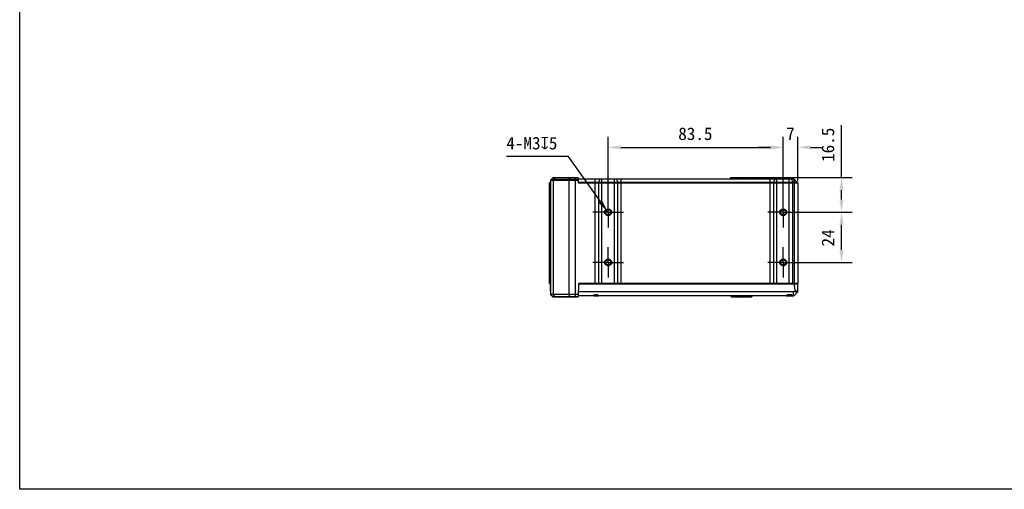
# Model space of a CAD drawing. Header units: millimetres. Extents: x 124 to 521, y 96 to 427.
# Tile 1 of 21: x 124 to 359, y 96 to 208. Entities that reach past the tile are written whole.
import ezdxf

# ---------------------------------------------------------------- set-up
doc = ezdxf.new("R2010")
doc.units = ezdxf.units.MM
doc.header["$LTSCALE"] = 32.67
doc.header["$PDMODE"] = 3
doc.header["$PDSIZE"] = 8
doc.linetypes.add('CENTER', pattern=[0.6, 0.375, -0.075, 0.075, -0.075])
doc.layers.get('0').update_dxf_attribs({"linetype": 'CONTINUOUS'})
doc.layers.get('Defpoints').update_dxf_attribs({"linetype": 'CONTINUOUS'})
for name, color, linetype in [('00_COMPONENTS', 7, 'CONTINUOUS'), ('03_ALL_AXES', 7, 'CONTINUOUS'), ('51__DRAFT_DIMS', 7, 'CONTINUOUS')]:
    doc.layers.add(name, color=color, linetype=linetype)
doc.styles.get("Standard").update_dxf_attribs({"font": 'simfang.ttf'})
doc.dimstyles.new('DIMSTYLE_1', dxfattribs={"dimtxt": 3, "dimasz": 3, "dimexe": 2.5, "dimexo": 0.5, "dimgap": 0.75, "dimtad": 1, "dimlfac": 2, "dimdsep": 46, "dimtxsty": 'STANDARD', "dimblk": '_FILLED', "dimblk1": '_FILLED', "dimblk2": '_FILLED', "dimcen": 0.09, "dimclrt": 3, "dimazin": 2, "dimtp": 0.3, "dimtm": 0.3, "dimtfac": 1, "dimtofl": 0, "dimtmove": 0, "dimatfit": 3, "dimldrblk": '_FILLED', "dimfxl": 1, "dimtolj": 1, "dimarcsym": 0})
doc.dimstyles.new('DIMSTYLE_4', dxfattribs={"dimtxt": 3, "dimasz": 3, "dimexe": 2.5, "dimexo": 0.5, "dimgap": 0.75, "dimtad": 1, "dimlfac": 2, "dimdsep": 46, "dimtxsty": 'STANDARD', "dimblk": '_FILLED', "dimblk1": '_FILLED', "dimblk2": '_FILLED', "dimcen": 0.09, "dimclrt": 3, "dimazin": 2, "dimtp": 0.2, "dimtm": 0.2, "dimtfac": 1, "dimtofl": 0, "dimtmove": 0, "dimatfit": 3, "dimldrblk": '_FILLED', "dimfxl": 1, "dimtolj": 1, "dimarcsym": 0})
doc.dimstyles.new('DIMSTYLE_5', dxfattribs={"dimtxt": 3, "dimasz": 3, "dimexe": 2.5, "dimexo": 0.5, "dimtad": 1, "dimlfac": 2, "dimdsep": 46, "dimtxsty": 'STANDARD', "dimblk": '_FILLED', "dimblk1": '_FILLED', "dimblk2": '_FILLED', "dimcen": 0.09, "dimclrt": 3, "dimazin": 2, "dimtp": 0.1, "dimtm": 0.1, "dimtfac": 1, "dimtofl": 0, "dimtmove": 0, "dimatfit": 1, "dimldrblk": '_FILLED', "dimfxl": 1, "dimtolj": 1, "dimarcsym": 0})

# ---------------------------------------------------------------- blocks, each defined once
blk = doc.blocks.new('_FILLED')
at = {"color": 0, "linetype": 'ByBlock'}
blk.add_solid([(0, 0), (-1, 0.167), (-1, -0.167)], dxfattribs=at)
blk = doc.blocks.new('*D16')
at = {"layer": '51__DRAFT_DIMS', "color": 0, "lineweight": -2}
for p, q in [((309.65, 162.28), (322.65, 162.28)), ((320.15, 153.28), (320.15, 159.28)), ((308.76, 150.28), (322.65, 150.28))]:
    blk.add_line(p, q, dxfattribs=at)
at = {"layer": 'Defpoints', "color": 0}
for p in [(309.15, 162.28), (320.15, 162.28), (308.26, 150.28)]:
    blk.add_point(p, dxfattribs=at)
at = {"layer": '51__DRAFT_DIMS', "color": 0, "linetype": 'ByBlock', "lineweight": -2, "xscale": 3, "yscale": 3, "zscale": 3}
for p, rotation in [((320.15, 162.28), 90), ((320.15, 150.28), 270)]:
    blk.add_blockref('_FILLED', p, dxfattribs=dict(at, rotation=rotation))
at = {"layer": '51__DRAFT_DIMS', "insert": (315.4, 156.14), "char_height": 3, "attachment_point": 2, "rotation": 90, "line_spacing_factor": 0.9}
blk.add_mtext('\\A1;24', dxfattribs=at)
blk = doc.blocks.new('*D17')
at = {"layer": '51__DRAFT_DIMS', "color": 0, "lineweight": -2}
for p, q in [((320.15, 170.53), (320.15, 183.03)), ((298.82, 170.53), (322.65, 170.53)), ((320.15, 165.28), (320.15, 167.53)), ((308.9, 162.28), (322.65, 162.28))]:
    blk.add_line(p, q, dxfattribs=at)
at = {"layer": 'Defpoints', "color": 0}
for p in [(298.32, 170.53), (320.15, 170.53), (308.4, 162.28)]:
    blk.add_point(p, dxfattribs=at)
at = {"layer": '51__DRAFT_DIMS', "color": 0, "linetype": 'ByBlock', "lineweight": -2, "xscale": 3, "yscale": 3, "zscale": 3}
for p, rotation in [((320.15, 170.53), 90), ((320.15, 162.28), 270)]:
    blk.add_blockref('_FILLED', p, dxfattribs=dict(at, rotation=rotation))
at = {"layer": '51__DRAFT_DIMS', "insert": (315.4, 174.28), "char_height": 3, "attachment_point": 1, "rotation": 90, "line_spacing_factor": 0.9}
blk.add_mtext('\\A1;16.5', dxfattribs=at)
blk = doc.blocks.new('*D18')
at = {"layer": '51__DRAFT_DIMS', "color": 0, "lineweight": -2}
for p, q in [((264.47, 164.86), (264.47, 180.25)), ((306.22, 164.71), (306.22, 180.25)), ((267.47, 177.75), (303.22, 177.75))]:
    blk.add_line(p, q, dxfattribs=at)
at = {"layer": 'Defpoints', "color": 0}
for p in [(306.22, 177.75), (264.47, 164.36), (306.22, 164.21)]:
    blk.add_point(p, dxfattribs=at)
at = {"layer": '51__DRAFT_DIMS', "color": 0, "linetype": 'ByBlock', "lineweight": -2, "xscale": 3, "yscale": 3, "zscale": 3, "rotation": 180}
blk.add_blockref('_FILLED', (264.47, 177.75), dxfattribs=at)
at = {"layer": '51__DRAFT_DIMS', "color": 0, "linetype": 'ByBlock', "lineweight": -2, "xscale": 3, "yscale": 3, "zscale": 3}
blk.add_blockref('_FILLED', (306.22, 177.75), dxfattribs=at)
at = {"layer": '51__DRAFT_DIMS', "insert": (285.27, 182.5), "char_height": 3, "attachment_point": 2, "line_spacing_factor": 0.9}
blk.add_mtext('\\A1;83.5', dxfattribs=at)
blk = doc.blocks.new('*D19')
at = {"layer": '51__DRAFT_DIMS', "color": 0, "lineweight": -2}
for p, q in [((306.22, 164.52), (306.22, 180.25)), ((309.72, 169.67), (309.72, 180.25)), ((303.22, 177.75), (300.22, 177.75)), ((312.72, 177.75), (315.72, 177.75))]:
    blk.add_line(p, q, dxfattribs=at)
at = {"layer": 'Defpoints', "color": 0}
for p in [(309.72, 177.75), (309.72, 169.17), (306.22, 164.02)]:
    blk.add_point(p, dxfattribs=at)
at = {"layer": '51__DRAFT_DIMS', "color": 0, "linetype": 'ByBlock', "lineweight": -2, "xscale": 3, "yscale": 3, "zscale": 3}
blk.add_blockref('_FILLED', (306.22, 177.75), dxfattribs=at)
at = {"layer": '51__DRAFT_DIMS', "color": 0, "linetype": 'ByBlock', "lineweight": -2, "xscale": 3, "yscale": 3, "zscale": 3, "rotation": 180}
blk.add_blockref('_FILLED', (309.72, 177.75), dxfattribs=at)
at = {"layer": '51__DRAFT_DIMS', "insert": (307.95, 182.5), "char_height": 3, "attachment_point": 2, "line_spacing_factor": 0.9}
blk.add_mtext('\\A1;7', dxfattribs=at)
blk = doc.blocks.new('*D20')
at = {"layer": '51__DRAFT_DIMS', "color": 0, "lineweight": -2}
for p in [(240.18, 175.64), (262.61, 164.79)]:
    blk.add_line(p, (254.92, 175.64), dxfattribs=at)
at = {"layer": '51__DRAFT_DIMS', "color": 0}
for p, q in [((264.69, 161.73), (264.87, 161.73)), ((264.78, 161.64), (264.78, 161.82))]:
    blk.add_line(p, q, dxfattribs=at)
at = {"layer": 'Defpoints', "color": 0}
for p in [(264.34, 162.35), (265.21, 161.12)]:
    blk.add_point(p, dxfattribs=at)
at = {"layer": '51__DRAFT_DIMS', "color": 0, "linetype": 'ByBlock', "lineweight": -2, "xscale": 3, "yscale": 3, "zscale": 3, "rotation": 305.3362042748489}
blk.add_blockref('_FILLED', (264.34, 162.35), dxfattribs=at)
at = {"layer": '51__DRAFT_DIMS', "insert": (240.18, 180.26), "char_height": 3, "attachment_point": 1, "line_spacing_factor": 0.9}
blk.add_mtext('\\A1;{4-M3{\\fgdt;x}5}', dxfattribs=at)

msp = doc.modelspace()

# ---------------------------------------------------------------- linework, layer by layer
msp.add_lwpolyline([(124.0522, 427.0206), (520.6678, 427.0206), (520.6678, 96.1342), (124.0522, 96.1342)], close=True)
at = {"layer": '00_COMPONENTS'}
for p, q in [((250.7201, 169.5271), (250.4701, 169.2771)), ((250.4701, 145.2771), (250.4701, 169.2771)), ((250.4701, 169.2771), (250.7201, 169.2771)), ((250.7201, 169.4087), (250.5951, 169.2771)), ((250.5951, 145.2771), (250.5951, 169.2771)), ((250.7201, 169.8236), (250.7201, 142.6271)), ((257.4201, 169.8236), (250.7201, 169.8236)), ((251.2469, 170.4539), (250.7933, 170.0003)), ((257.4201, 170.0003), (250.7933, 170.0003)), ((251.2469, 170.4539), (257.2433, 170.4539)), ((251.3791, 169.8236), (251.3791, 142.6271)), ((251.4237, 170.5271), (257.1701, 170.5271)), ((251.7516, 170.4539), (251.4309, 170.0003)), ((255.0611, 169.8236), (255.0611, 142.6271)), ((255.4336, 170.4539), (255.1129, 170.0003)), ((256.6521, 142.0271), (256.6521, 170.5271)), ((257.1701, 170.5271), (257.4201, 170.2771)), ((257.4201, 169.1736), (257.4201, 170.2771)), ((257.4201, 170.2771), (308.6166, 170.2771)), ((309.6469, 169.3503), (257.4201, 169.3503)), ((309.7201, 169.1736), (257.4201, 169.1736)), ((261.3804, 145.2771), (261.3804, 170.2771)), ((262.161, 169.1736), (262.161, 145.2771)), ((262.4733, 170.2771), (262.1839, 169.3503)), ((262.9416, 145.2771), (262.9416, 170.2771)), ((265.9986, 145.2771), (265.9986, 170.2771)), ((266.467, 170.2771), (266.7563, 169.3503)), ((266.7792, 145.2771), (266.7792, 169.1736)), ((267.5598, 145.2771), (267.5598, 170.2771)), ((293.7201, 170.5271), (293.4701, 170.2771)), ((293.7205, 170.5271), (298.6205, 170.5271)), ((296.4701, 170.2771), (296.4701, 170.5271)), ((298.2205, 170.2771), (298.324, 170.5271)), ((298.324, 170.5271), (298.574, 170.2771)), ((298.6205, 170.5271), (298.8705, 170.2771)), ((303.1304, 145.2771), (303.1304, 170.2771)), ((303.911, 169.1736), (303.911, 145.2771)), ((304.2233, 170.2771), (303.9339, 169.3503)), ((304.6916, 145.2771), (304.6916, 170.2771)), ((307.6759, 145.2771), (307.6759, 170.2771)), ((308.2111, 170.2771), (308.5418, 169.3503)), ((308.5679, 145.2771), (308.5679, 169.1736)), ((308.7254, 170.2522), (308.916, 169.3503)), ((308.7933, 170.2039), (309.6469, 169.3503)), ((308.9315, 145.2771), (308.9315, 169.1736)), ((309.7201, 169.1736), (309.7201, 145.2771)), ((250.5951, 145.2771), (250.4701, 145.2771)), ((250.6744, 143.433), (250.7201, 145.1771)), ((257.4114, 145.2771), (257.3025, 142.1595)), ((257.3942, 142.2771), (257.4701, 145.1771)), ((257.4079, 145.1771), (257.4539, 145.1771)), ((309.7201, 145.2771), (257.4114, 145.2771)), ((257.4701, 145.1771), (309.7201, 145.1771)), ((257.5235, 145.2732), (257.5201, 145.1771)), ((258.9201, 145.2771), (258.9201, 145.1771)), ((307.8201, 145.2771), (307.8201, 145.1771)), ((309.7201, 143.433), (309.0258, 143.433)), ((309.2166, 145.2771), (309.2201, 145.1771)), ((309.7201, 143.2823), (309.7201, 145.1771)), ((251.2469, 142.1003), (250.7201, 142.6271)), ((257.3188, 142.6271), (250.7201, 142.6271)), ((257.2433, 142.1003), (251.2469, 142.1003)), ((251.7516, 142.1003), (251.3791, 142.6271)), ((257.1701, 142.0271), (251.4237, 142.0271)), ((255.4336, 142.1003), (255.0611, 142.6271)), ((257.1701, 142.0271), (257.3025, 142.1595)), ((257.3066, 142.2771), (257.3783, 142.2771)), ((260.6256, 142.2771), (257.3942, 142.2771)), ((309.6926, 143.2497), (257.4196, 143.2497)), ((308.7201, 143.2823), (257.4205, 143.2823)), ((260.9466, 142.2771), (262.1218, 142.2771)), ((306.9742, 142.3503), (262.2161, 142.3503)), ((306.7663, 142.2771), (262.4239, 142.2771)), ((293.8377, 142.1595), (293.8336, 142.2771)), ((293.9701, 142.0271), (293.8377, 142.1595)), ((298.7529, 142.1595), (293.8377, 142.1595)), ((298.5169, 142.0271), (293.9705, 142.0271)), ((296.4701, 142.0271), (296.4701, 142.2771)), ((298.6937, 142.1003), (298.8705, 142.2771)), ((306.9247, 142.2771), (308.6166, 142.2771)), ((308.7201, 142.3503), (308.4661, 142.3503)), ((308.7201, 142.3503), (308.7201, 143.2823)), ((309.6926, 143.2497), (308.7933, 142.3503))]:
    msp.add_line(p, q, dxfattribs=at)
for centre, radius in [((264.4701, 162.2771), 0.825), ((264.4701, 162.2771), 0.625), ((306.2201, 162.2771), 0.825), ((306.2201, 162.2771), 0.625), ((264.4701, 150.2771), 0.825), ((264.4701, 150.2771), 0.625), ((306.2201, 150.2771), 0.825), ((306.2201, 150.2771), 0.625)]:
    msp.add_circle(centre, radius, dxfattribs=at)
for centre, radius, start, end in [((250.9701, 169.8236), 0.25, 135, 180), ((251.4237, 170.2771), 0.25, 90, 135), ((308.6166, 170.0271), 0.25, 45, 90), ((309.4701, 169.1736), 0.25, 0, 45), ((264.4701, 162.2771), 0.75, 255, 195), ((306.2201, 162.2771), 0.75, 255, 195), ((264.4701, 150.2771), 0.75, 255, 195), ((306.2201, 150.2771), 0.75, 255, 195), ((250.9243, 143.4264), 0.25, 178.5, 215.176927), ((251.4237, 142.2771), 0.25, 225, 270), ((298.5169, 142.2771), 0.25, 270, 315), ((308.6166, 142.5271), 0.25, 276.651496, 315), ((309.5159, 143.4264), 0.25, 315, 324.782538)]:
    msp.add_arc(centre, radius, start, end, dxfattribs=at)
for centre, end_param in [((261.4701, 141.2421), 0.68459137), ((307.7201, 141.2421), 0.59261217)]:
    msp.add_ellipse(centre, major_axis=(0, 1.336), ratio=0.99965709, start_param=-0.59261217, end_param=end_param, dxfattribs=at)
for points, knots in [([(251.3791, 169.8236), (251.3791, 169.8399), (251.3833, 169.9016), (251.4046, 169.9631), (251.4309, 170.0003)], [0, 0, 0, 0, 0.26315703, 1, 1, 1, 1]), ([(251.8766, 170.5271), (251.841, 170.5271), (251.791, 170.5028), (251.7595, 170.4651), (251.7516, 170.4539)], [0, 0, 0, 0, 0.72261563, 1, 1, 1, 1]), ([(255.0611, 169.8236), (255.0611, 169.8399), (255.0653, 169.9016), (255.0865, 169.9631), (255.1129, 170.0003)], [0, 0, 0, 0, 0.26315703, 1, 1, 1, 1]), ([(255.5586, 170.5271), (255.523, 170.5271), (255.473, 170.5028), (255.4415, 170.4651), (255.4336, 170.4539)], [0, 0, 0, 0, 0.72261563, 1, 1, 1, 1]), ([(262.161, 169.1736), (262.161, 169.1898), (262.1629, 169.2493), (262.171, 169.309), (262.1839, 169.3503)], [0, 0, 0, 0, 0.27317684, 1, 1, 1, 1]), ([(266.7792, 169.1736), (266.7792, 169.1898), (266.7773, 169.2493), (266.7692, 169.309), (266.7563, 169.3503)], [0, 0, 0, 0, 0.27317684, 1, 1, 1, 1]), ([(303.911, 169.1736), (303.911, 169.1898), (303.9129, 169.2493), (303.921, 169.309), (303.9339, 169.3503)], [0, 0, 0, 0, 0.27317684, 1, 1, 1, 1]), ([(308.5679, 169.1736), (308.5679, 169.1898), (308.5658, 169.2494), (308.5564, 169.3094), (308.5418, 169.3503)], [0, 0, 0, 0, 0.27238758, 1, 1, 1, 1]), ([(308.9315, 169.1736), (308.9315, 169.1898), (308.9302, 169.249), (308.9249, 169.3083), (308.916, 169.3503)], [0, 0, 0, 0, 0.27459616, 1, 1, 1, 1]), ([(308.7201, 145.1771), (308.7215, 145.1771), (308.7244, 145.1769), (308.7272, 145.1761), (308.7286, 145.1757)], [0, 0, 0, 0, 0.49839412, 1, 1, 1, 1]), ([(309.0258, 143.433), (309.0285, 143.403), (308.9786, 143.3285), (308.8586, 143.2925), (308.7665, 143.2823), (308.7201, 143.2823)], [0, 0, 0, 0, 0.24542217, 0.62175517, 1, 1, 1, 1]), ([(308.7756, 145.1184), (308.8061, 145.0542), (308.8393, 144.9142), (308.8925, 144.6355), (308.9394, 144.2823), (308.9863, 143.8581), (309.0131, 143.5747), (309.0258, 143.433)], [0, 0, 0, 0, 0.12482266, 0.24983962, 0.49988237, 0.74993987, 1, 1, 1, 1]), ([(251.8766, 142.0271), (251.841, 142.0271), (251.791, 142.0514), (251.7595, 142.0892), (251.7516, 142.1003)], [0, 0, 0, 0, 0.72261563, 1, 1, 1, 1]), ([(255.5586, 142.0271), (255.523, 142.0271), (255.473, 142.0514), (255.4415, 142.0892), (255.4336, 142.1003)], [0, 0, 0, 0, 0.72261563, 1, 1, 1, 1]), ([(262.4239, 142.2771), (262.407, 142.2771), (262.333, 142.2857), (262.2635, 142.3184), (262.2161, 142.3503)], [0, 0, 0, 0, 0.22750473, 1, 1, 1, 1]), ([(306.9742, 142.3503), (306.9573, 142.339), (306.8937, 142.3018), (306.82, 142.2771), (306.7663, 142.2771)], [0, 0, 0, 0, 0.27419071, 1, 1, 1, 1])]:
    msp.add_open_spline(points, degree=3, knots=knots, dxfattribs=at)
for points in [[(308.7286, 145.1757), (308.752, 145.1678), (308.765, 145.1407), (308.7756, 145.1184)], [(308.5883, 142.2912), (308.545, 142.3045), (308.5036, 142.3251), (308.4661, 142.3503)], [(308.6455, 142.2788), (308.6261, 142.2811), (308.6069, 142.2854), (308.5883, 142.2912)], [(308.7201, 142.3503), (308.7302, 142.3392), (308.7417, 142.3275), (308.7454, 142.3129)]]:
    msp.add_open_spline(points, degree=3, dxfattribs=at)
at = {"layer": '03_ALL_AXES', "linetype": 'CENTER'}
for p, q in [((264.4701, 162.2771), (264.4701, 165.9021)), ((306.2201, 162.2771), (306.2201, 165.9021)), ((264.4701, 162.2771), (260.8451, 162.2771)), ((264.4701, 162.2771), (264.4701, 158.6521)), ((264.4701, 162.2771), (268.0951, 162.2771)), ((306.2201, 162.2771), (302.5951, 162.2771)), ((306.2201, 162.2771), (306.2201, 158.6521)), ((306.2201, 162.2771), (309.8451, 162.2771)), ((264.4701, 150.2771), (264.4701, 153.9021)), ((306.2201, 150.2771), (306.2201, 153.9021)), ((264.4701, 150.2771), (260.8451, 150.2771)), ((264.4701, 150.2771), (264.4701, 146.6521)), ((264.4701, 150.2771), (268.0951, 150.2771)), ((306.2201, 150.2771), (302.5951, 150.2771)), ((306.2201, 150.2771), (306.2201, 146.6521)), ((306.2201, 150.2771), (309.8451, 150.2771))]:
    msp.add_line(p, q, dxfattribs=at)

# ---------------------------------------------------------------- dimensions: what is measured, and where the dimension line sits
at = {"layer": '51__DRAFT_DIMS', "color": 8}
for base, p1, p2, dimstyle, picture, middle in [((306.2201, 177.7483), (264.4701, 164.3563), (306.2201, 164.2107), 'DIMSTYLE_1', '*D18', (285.266, 177.7483)), ((309.7201, 177.7483), (306.2201, 164.0224), (309.7201, 169.1736), 'DIMSTYLE_4', '*D19', (307.9525, 177.7483))]:
    dim = msp.add_linear_dim(base=base, p1=p1, p2=p2, dimstyle=dimstyle, override={"dimclrt": 256}, dxfattribs=at)
    dim.commit()
    dim.dimension.update_dxf_attribs({"geometry": picture, "text_midpoint": middle, "dimtype": 160})
for base, p1, p2, picture, middle in [((320.1459, 170.5271), (308.404, 162.2771), (298.324, 170.5271), '*D17', (320.1459, 178.28)), ((320.1459, 162.2771), (308.2588, 150.2771), (309.1531, 162.2771), '*D16', (320.1459, 156.1396))]:
    dim = msp.add_linear_dim(base=base, p1=p1, p2=p2, angle=90, dimstyle='DIMSTYLE_4', override={"dimclrt": 256}, dxfattribs=at)
    dim.commit()
    dim.dimension.update_dxf_attribs({"geometry": picture, "text_midpoint": middle, "dimtype": 160})
at = {"layer": '51__DRAFT_DIMS'}
dim = msp.add_diameter_dim_2p(p1=(265.2122, 161.1217), p2=(264.3447, 162.3453), text='{4-M<>{\\fgdt;x}5}', dimstyle='DIMSTYLE_5', override={"dimtih": 1, "dimtoh": 1, "dimpost": '<>', "dimclrt": 256}, dxfattribs=at)
dim.commit()
dim.dimension.update_dxf_attribs({"geometry": '*D20', "text_midpoint": (247.2382, 175.638), "dimtype": 163})

doc.saveas('drawing.dxf')
